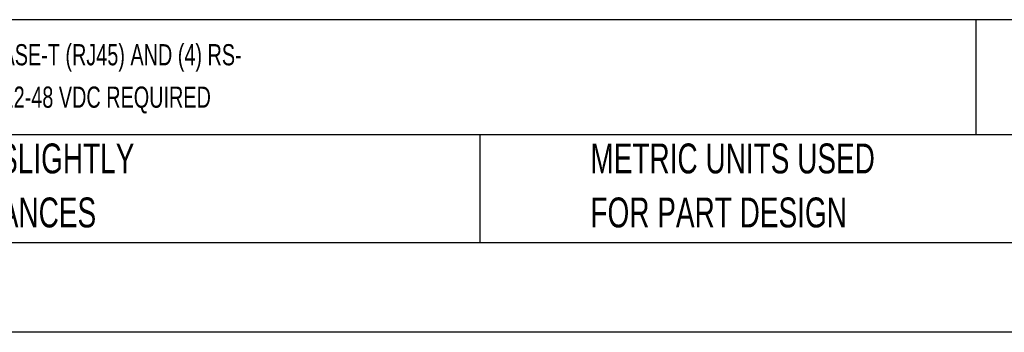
# Model space of a CAD drawing. Header units: millimetres. Extents: x 0 to 629, y 0 to 486.
# Tile 6 of 23: x 198 to 355, y 0 to 50. Entities that reach past the tile are written whole.
import ezdxf

# ---------------------------------------------------------------- set-up
doc = ezdxf.new("R2010")
doc.units = ezdxf.units.MM
doc.header["$LTSCALE"] = 2.25
doc.linetypes.add('CENTERX2', pattern=[20.32, 12.7, -2.54, 2.54, -2.54])
doc.layers.add('TEXT', color=140, linetype='Continuous', lineweight=25)
doc.styles.add('SLDTEXTSTYLE0', font='TXT', dxfattribs={"width": 0.7})

# ---------------------------------------------------------------- blocks, each defined once
blk = doc.blocks.new('SW_NOTE_0')
at = {"layer": 'TEXT', "color": 0, "linetype": 'CENTERX2', "lineweight": 18, "char_height": 3.375, "attachment_point": 1, "style": 'SLDTEXTSTYLE0'}
for s, insert in [('ADVANTECH MODBUS GATEWAY, SERIAL MASTER/SLAVE AND ETHERNET CLIENT/SERVER, (2) ETHERNET 10/100BASE-T (RJ45) AND (4) RS-', (0, 4.35)), ('232/422/485 (9-PIN D-SUB MALE) PORT(s), (64) SIMULTANEOUS ETHERNET CONNECTIONS, (128) SERIAL DEVICE(s), 12-48 VDC REQUIRED', (0, -2.4))]:
    blk.add_mtext(s, dxfattribs=dict(at, insert=insert))
blk = doc.blocks.new('SW_NOTE_0_3')
at = {"layer": 'TEXT', "color": 0, "linetype": 'CENTERX2', "lineweight": 18, "char_height": 4.7625, "attachment_point": 1, "style": 'SLDTEXTSTYLE0'}
for s, insert in [('PART DIMENSIONS MAY DIFFER SLIGHTLY', (0, 6.14)), ("DUE TO MANUFACTURER'S VARIANCES", (0, -2.46))]:
    blk.add_mtext(s, dxfattribs=dict(at, insert=insert))
blk = doc.blocks.new('SW_NOTE_0_6')
at = {"layer": 'TEXT', "color": 0, "linetype": 'CENTERX2', "lineweight": 18, "char_height": 4.7625, "attachment_point": 1, "style": 'SLDTEXTSTYLE0'}
for s, insert in [('METRIC UNITS USED', (0, 6.14)), ('FOR PART DESIGN', (0, -2.46))]:
    blk.add_mtext(s, dxfattribs=dict(at, insert=insert))

msp = doc.modelspace()

# ---------------------------------------------------------------- linework, layer by layer
at = {"color": 7, "linetype": 'Continuous'}
msp.add_line((628.656, 0.006), (0.006, 0.006), dxfattribs=at)
at = {"layer": 'TEXT'}
for p, q in [((614.362, 49.784), (14.287, 49.784)), ((350.458, 49.784), (350.458, 31.432)), ((614.362, 31.432), (14.287, 31.432)), ((271.455, 31.432), (271.455, 14.287)), ((14.287, 14.287), (614.362, 14.287))]:
    msp.add_line(p, q, dxfattribs=at)

# ---------------------------------------------------------------- block references
at = {"layer": 'TEXT', "linetype": 'CENTERX2', "lineweight": 18}
for name, p in [('SW_NOTE_0', (18.638, 41.542)), ('SW_NOTE_0_3', (124.018, 23.93)), ('SW_NOTE_0_6', (289.076, 23.93))]:
    msp.add_blockref(name, p, dxfattribs=at)

doc.saveas('drawing.dxf')
